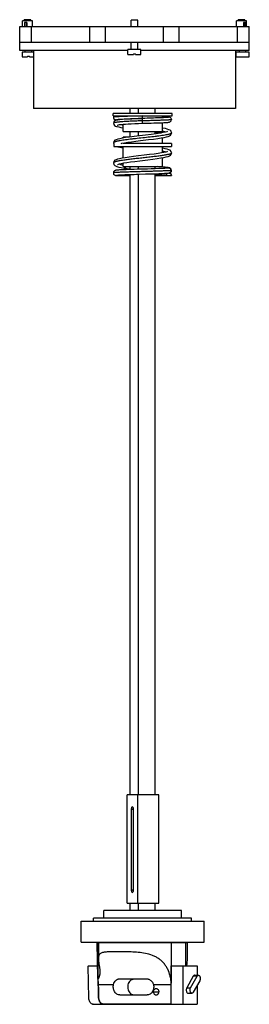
# Model space of a CAD drawing. Header units: millimetres. Extents: x 178 to 318, y 52 to 651.
import ezdxf

# ---------------------------------------------------------------- set-up
doc = ezdxf.new("R2010")
doc.units = ezdxf.units.MM
doc.header["$LTSCALE"] = 45.612298
doc.layers.get('0').update_dxf_attribs({"linetype": 'CONTINUOUS'})

msp = doc.modelspace()

# ---------------------------------------------------------------- linework, layer by layer
at = {"color": 7, "linetype": 'Continuous'}
for p, q in [((179.89, 647.14), (179.89, 650.64)), ((186.09, 650.64), (179.89, 650.64)), ((180.93, 650.64), (180.93, 651.34)), ((185.05, 651.34), (180.93, 651.34)), ((181.21, 649.64), (181.21, 647.14)), ((182.54, 649.64), (181.21, 649.64)), ((182.13, 649.64), (182.13, 647.14)), ((182.54, 649.64), (182.54, 647.14)), ((185.05, 650.64), (185.05, 651.34)), ((186.09, 647.14), (186.09, 650.64)), ((246.24, 647.14), (246.24, 651.14)), ((250.24, 651.14), (246.24, 651.14)), ((250.24, 647.14), (250.24, 651.14)), ((310.39, 647.14), (310.39, 650.64)), ((316.59, 650.64), (310.39, 650.64)), ((311.43, 650.64), (311.43, 651.34)), ((315.55, 651.34), (311.43, 651.34)), ((314.57, 649.64), (314.57, 647.14)), ((316.09, 649.64), (314.57, 649.64)), ((315.49, 649.64), (315.49, 647.14)), ((315.55, 650.64), (315.55, 651.34)), ((316.09, 649.64), (316.09, 647.14)), ((316.59, 647.14), (316.59, 650.64)), ((178.26, 632.64), (178.26, 647.14)), ((178.26, 647.14), (318.21, 647.14)), ((185.49, 637.64), (185.49, 647.14)), ((220.99, 637.64), (220.99, 647.14)), ((230.49, 637.64), (230.49, 647.14)), ((265.99, 637.64), (265.99, 647.14)), ((275.49, 637.64), (275.49, 647.14)), ((310.98, 637.64), (310.98, 647.14)), ((318.21, 632.64), (318.21, 647.14)), ((178.26, 637.64), (318.21, 637.64)), ((246.24, 633.14), (246.24, 637.64)), ((250.24, 633.14), (250.24, 637.64)), ((244.27, 632.64), (178.26, 632.64)), ((179.73, 631.64), (179.73, 628.64)), ((186.74, 631.64), (179.73, 631.64)), ((181.65, 631.64), (181.65, 632.64)), ((185.65, 631.64), (185.65, 632.64)), ((186.74, 632.64), (186.74, 597.24)), ((244.27, 630.14), (244.27, 633.14)), ((252.13, 633.14), (244.27, 633.14)), ((244.27, 630.14), (247.53, 630.14)), ((247.53, 630.64), (247.53, 630.14)), ((247.53, 630.64), (248.83, 630.64)), ((248.83, 630.14), (248.83, 630.64)), ((248.83, 630.14), (252.13, 630.14)), ((252.12, 630.14), (252.12, 633.14)), ((318.21, 632.64), (252.12, 632.64)), ((309.74, 632.64), (309.74, 597.24)), ((310.23, 628.64), (310.23, 631.64)), ((318.08, 631.64), (310.23, 631.64)), ((312.15, 631.64), (312.15, 632.64)), ((316.15, 631.64), (316.15, 632.64)), ((318.08, 628.64), (318.08, 631.64)), ((179.73, 628.64), (182.99, 628.64)), ((182.99, 629.14), (182.99, 628.64)), ((182.99, 629.14), (184.29, 629.14)), ((184.29, 628.64), (184.29, 629.14)), ((184.29, 628.64), (186.74, 628.64)), ((310.23, 628.64), (318.08, 628.64)), ((309.74, 597.24), (186.74, 597.24)), ((235.24, 592.74), (235.24, 594.24)), ((271.24, 594.24), (235.24, 594.24)), ((245.63, 594.24), (245.63, 597.24)), ((250.75, 594.24), (250.75, 597.24)), ((260.84, 594.24), (260.84, 597.24)), ((271.24, 592.74), (271.24, 594.24)), ((235.24, 592.74), (271.24, 592.74)), ((235.54, 592.74), (235.35, 591.99)), ((235.35, 588.27), (235.35, 588.27)), ((241.24, 590.65), (241.24, 590.85)), ((241.24, 583.24), (241.24, 587.65)), ((253.1, 592.74), (253.07, 592.74)), ((253.1, 591.24), (253.1, 592.74)), ((253.1, 589.74), (253.1, 591.24)), ((253.1, 588.24), (253.1, 589.74)), ((265.24, 591.65), (265.24, 592.74)), ((265.54, 592.33), (265.24, 592.34)), ((265.24, 583.24), (265.24, 588.65)), ((241.24, 583.24), (265.24, 583.24)), ((245.63, 579.93), (245.63, 583.24)), ((250.75, 580.58), (250.75, 583.24)), ((260.84, 581.83), (260.84, 583.24)), ((270.78, 581.95), (270.85, 582.41)), ((270.85, 582.41), (270.84, 582.41)), ((270.85, 582.41), (270.85, 582.41)), ((270.85, 582.41), (270.85, 582.41)), ((235.35, 576.31), (235.35, 576.31)), ((235.35, 576.31), (235.35, 576.31)), ((235.35, 576.31), (235.35, 576.31)), ((235.35, 576.31), (235.63, 575.36)), ((235.74, 576.04), (235.74, 574.04)), ((240.15, 576.04), (240.54, 576.13)), ((242.81, 579.53), (240.81, 579.21)), ((241.24, 579.28), (241.24, 579.84)), ((244.97, 579.84), (241.24, 579.84)), ((241.24, 576.04), (241.24, 576.25)), ((270.74, 576.04), (241.24, 576.04)), ((265.24, 576.04), (265.24, 579.49)), ((270.74, 576.04), (270.74, 574.04)), ((235.63, 575.36), (235.74, 575.25)), ((235.74, 574.04), (270.74, 574.04)), ((241.03, 573.37), (241.24, 573.34)), ((241.24, 567.08), (241.24, 574.04)), ((265.44, 573.1), (265.09, 573.15)), ((265.24, 570.32), (265.24, 574.04)), ((270.78, 569.76), (270.84, 570.21)), ((270.84, 570.21), (270.84, 570.21)), ((235.35, 564.11), (235.35, 564.11)), ((241.24, 561.94), (241.24, 564.05)), ((265.24, 561.94), (265.24, 567.29)), ((241.24, 561.94), (265.24, 561.94)), ((241.98, 561.01), (241.98, 561.01)), ((245.63, 560.1), (245.63, 561.94)), ((250.75, 560.26), (250.75, 561.94)), ((260.84, 560.57), (260.84, 561.94)), ((260.84, 179.44), (260.84, 557.57)), ((268.86, 560.98), (268.86, 560.98)), ((269.38, 558.03), (269.38, 558.03)), ((270.85, 559.59), (270.6, 559.5)), ((270.85, 559.59), (270.85, 559.59)), ((236.96, 556.5), (245.63, 556.5)), ((245.63, 179.44), (245.63, 557.11)), ((250.75, 179.44), (250.75, 557.26)), ((260.84, 556.5), (270.84, 556.5)), ((270.84, 556.5), (270.84, 556.58)), ((263, 179.44), (243.71, 179.44)), ((243.71, 113.44), (243.71, 179.44)), ((250.21, 113.44), (250.21, 179.44)), ((263, 113.44), (263, 179.44)), ((247.64, 170.49), (246.28, 170.49)), ((246.28, 170.49), (246.28, 121.49)), ((247.64, 121.49), (247.64, 170.49)), ((246.28, 121.49), (247.64, 121.49)), ((276.91, 108.84), (229.47, 108.84)), ((229.47, 104.34), (229.47, 108.84)), ((243.71, 113.44), (263, 113.44)), ((245.63, 108.84), (245.63, 113.44)), ((250.75, 108.84), (250.75, 113.44)), ((260.84, 108.84), (260.84, 113.44)), ((276.91, 104.34), (276.91, 108.84)), ((215.76, 102.34), (290.61, 102.34)), ((215.76, 89.64), (215.76, 102.34)), ((283.04, 104.34), (223.34, 104.34)), ((223.34, 102.34), (223.34, 104.34)), ((283.04, 102.34), (283.04, 104.34)), ((290.61, 89.64), (290.61, 102.34)), ((215.76, 89.64), (290.61, 89.64)), ((280.5, 89.24), (225.41, 89.24)), ((225.85, 67.79), (225.41, 89.24)), ((226.05, 67.37), (226.05, 89.24)), ((226.3, 89.24), (226.3, 79.65)), ((227.84, 89.64), (227.84, 89.24)), ((270.59, 89.24), (270.59, 64.74)), ((278.54, 89.64), (278.54, 89.24)), ((279.45, 75.22), (279.44, 89.24)), ((280.5, 79.46), (280.5, 89.24)), ((219.9, 75.22), (225.7, 75.22)), ((219.9, 75.22), (219.9, 74.94)), ((219.91, 74.94), (219.9, 74.94)), ((220.34, 55.61), (219.91, 74.94)), ((227.16, 72.28), (227.17, 71.8)), ((270.61, 75.22), (286.52, 75.22)), ((270.61, 63.95), (270.61, 75.22)), ((277.69, 75.22), (277.69, 51.92)), ((286.52, 75.22), (286.52, 69.52)), ((255.69, 67.29), (255.77, 67.29)), ((284.07, 68.94), (280.1, 61.94)), ((282.41, 61.94), (286.37, 68.94)), ((287.98, 66.11), (284.01, 59.11)), ((286.37, 68.94), (284.07, 68.94)), ((284.87, 69.52), (287.17, 69.52)), ((226.13, 65.07), (226.13, 65.1)), ((226.13, 65.07), (226.13, 65.1)), ((226.18, 63.95), (235.48, 63.95)), ((259.73, 63.95), (270.6, 63.95)), ((270.61, 51.92), (270.61, 63.95)), ((280.1, 61.94), (282.41, 61.94)), ((286.52, 63.54), (286.52, 51.92)), ((239.38, 57.5), (255.86, 57.5)), ((259.85, 59.45), (263.06, 59.45)), ((280.9, 58.52), (283.21, 58.52)), ((222.6, 51.92), (229.22, 51.92)), ((222.96, 51.82), (286.46, 51.82)), ((270.61, 51.92), (229.58, 51.92)), ((229.63, 51.82), (229.62, 51.82)), ((270.61, 51.92), (277.69, 51.92))]:
    msp.add_line(p, q, dxfattribs=at)
for points in [[(235.35, 591.99), (235.39, 591.65), (235.74, 590.98), (236.21, 590.62), (236.53, 590.5), (236.78, 590.44), (237.03, 590.4), (237.32, 590.37), (237.66, 590.34), (238.08, 590.3), (238.14, 590.3)], [(253.1, 591.24), (250.54, 591.16), (248.05, 591.06), (245.77, 590.96), (243.74, 590.84), (241.97, 590.72), (240.46, 590.59), (239.2, 590.45), (238.18, 590.31), (237.38, 590.15), (236.73, 589.97), (236.12, 589.67), (235.55, 589.05), (235.35, 588.27)], [(235.35, 588.27), (235.55, 587.48), (236.09, 586.87), (236.67, 586.56), (237.31, 586.33), (237.7, 586.23), (238.63, 586.01), (239.83, 585.77), (241.24, 585.53)], [(237.32, 590.59), (237.34, 590.6), (237.47, 590.62), (237.69, 590.64), (238, 590.67), (238.4, 590.7), (238.9, 590.74), (239.5, 590.77), (240.21, 590.81), (241.02, 590.84), (241.95, 590.88), (242.99, 590.92), (244.13, 590.96), (245.37, 591.01), (246.71, 591.05), (248.14, 591.1), (249.68, 591.14), (251.37, 591.19), (253.1, 591.24)], [(237.74, 587.15), (237.73, 587.15), (237.96, 587.21), (238.44, 587.32), (239.17, 587.43), (240.14, 587.55), (241.34, 587.66), (242.77, 587.77), (244.42, 587.88), (246.3, 587.98), (248.41, 588.08), (250.71, 588.17), (253.1, 588.24)], [(268.88, 591.89), (268.85, 591.89), (268.74, 591.87), (268.56, 591.85), (268.31, 591.83), (268, 591.8), (267.61, 591.77), (267.14, 591.74), (266.6, 591.71), (266.29, 591.7), (265.62, 591.66), (264.87, 591.63), (264.03, 591.6), (263.11, 591.56), (262.11, 591.52), (261.02, 591.49), (259.85, 591.45), (258.6, 591.41), (257.29, 591.37), (255.91, 591.33), (254.48, 591.28), (253.1, 591.24)], [(253.1, 588.24), (254.89, 588.3), (256.7, 588.35), (258.41, 588.4), (260.02, 588.45), (261.5, 588.5), (262.84, 588.55), (264.06, 588.6), (265.13, 588.64), (266.07, 588.68), (266.88, 588.73), (267.56, 588.77), (268.13, 588.8), (268.59, 588.84), (268.96, 588.88), (269.26, 588.92), (269.52, 588.97), (269.81, 589.05), (270.23, 589.27), (270.66, 589.78), (270.85, 590.49)], [(270.85, 590.49), (270.81, 590.83), (270.46, 591.51), (269.99, 591.86), (269.66, 591.99), (269.42, 592.04), (269.16, 592.08), (268.88, 592.12), (268.53, 592.15), (268.12, 592.18), (267.62, 592.22), (267.03, 592.25), (266.33, 592.29), (265.54, 592.33)], [(268.25, 583.3), (267.91, 583.15), (267.05, 582.9), (265.69, 582.6), (263.82, 582.27), (261.42, 581.91), (258.44, 581.51), (254.89, 581.07), (251.2, 580.63), (247.96, 580.24), (245.2, 579.88), (242.81, 579.53)], [(261.33, 582.92), (263.26, 582.64), (264.11, 582.51), (264.63, 582.41)], [(264.54, 579.37), (266.28, 579.68), (267.66, 579.98), (268.72, 580.28), (269.54, 580.61), (270.24, 581.07), (270.78, 581.95)], [(270.85, 582.41), (270.56, 583.37), (269.9, 584.01), (269.16, 584.38), (268.24, 584.69), (267.03, 584.99), (265.47, 585.29), (265.24, 585.33)], [(240.81, 579.21), (239.22, 578.9), (237.99, 578.6), (237.05, 578.29), (236.3, 577.91), (235.64, 577.27), (235.35, 576.31)], [(240.54, 576.13), (242.14, 576.41), (244.1, 576.72), (246.38, 577.03), (248.99, 577.36), (251.93, 577.72), (253.52, 577.91), (256.76, 578.3), (259.77, 578.68), (262.39, 579.04), (264.54, 579.37)], [(268.25, 571.1), (268, 570.98), (267.3, 570.76), (266.2, 570.5), (264.68, 570.21), (262.7, 569.89), (260.27, 569.55), (257.42, 569.18), (254.17, 568.79), (250.64, 568.36), (247.57, 567.99), (244.92, 567.64), (242.6, 567.3), (240.68, 566.98), (239.14, 566.68), (237.96, 566.39), (237.04, 566.08), (236.3, 565.71), (235.64, 565.07), (235.35, 564.11)], [(237.92, 574.04), (238, 574.02), (239.31, 573.7), (241.03, 573.37)], [(237.94, 563.22), (237.99, 563.25), (238.39, 563.4), (239.15, 563.62), (240.27, 563.87), (241.76, 564.15), (243.63, 564.45), (245.84, 564.76), (248.44, 565.09), (251.49, 565.47), (253.12, 565.66), (256.36, 566.05), (259.38, 566.43), (262.05, 566.79), (264.29, 567.13), (266.11, 567.45), (267.56, 567.75), (268.66, 568.06), (269.51, 568.39), (270.24, 568.87), (270.78, 569.76)], [(270.84, 570.21), (270.55, 571.17), (269.89, 571.81), (269.14, 572.19), (268.21, 572.49), (267.01, 572.79), (265.44, 573.1)], [(235.35, 564.11), (235.59, 563.22), (236.26, 562.53), (237.05, 562.13), (237.53, 561.96), (238.7, 561.64), (240.21, 561.32), (241.98, 561.01)], [(268.86, 560.98), (268.16, 560.9), (266.81, 560.81), (265.05, 560.73), (263.01, 560.65), (260.79, 560.57), (258.47, 560.49), (256.15, 560.42), (253.9, 560.36), (251.79, 560.29), (249.87, 560.24), (248.12, 560.18), (246.51, 560.13), (245.01, 560.08), (243.64, 560.04), (243.01, 560.01), (241.84, 559.97), (240.81, 559.92), (239.92, 559.88), (239.15, 559.84), (238.51, 559.8), (237.98, 559.77), (237.54, 559.73), (237.2, 559.69), (236.91, 559.66), (236.66, 559.61), (236.38, 559.53), (235.97, 559.31), (235.53, 558.8), (235.35, 558.08)], [(235.35, 558.08), (235.53, 557.37), (235.97, 556.86), (236.39, 556.64), (236.67, 556.56), (236.92, 556.51), (236.96, 556.5)], [(241.98, 561.01), (243.82, 560.74), (245.63, 560.51)], [(251.16, 557.28), (254.93, 557.39), (256.98, 557.45), (259.06, 557.51), (261.13, 557.58), (263.11, 557.65), (264.95, 557.72), (266.6, 557.8), (267.97, 557.88)], [(264.81, 561.71), (263.52, 561.82), (262.09, 561.94)], [(270.85, 559.59), (270.68, 560.28), (270.21, 560.83), (269.79, 561.06), (269.48, 561.15), (269.16, 561.22), (268.77, 561.28), (268.28, 561.35), (267.65, 561.43), (266.87, 561.51), (265.92, 561.6), (264.81, 561.71)], [(267.97, 557.88), (269, 557.97), (269.38, 558.03)], [(269.38, 558.03), (269.65, 558.09), (270.03, 558.24), (270.27, 558.4), (270.69, 558.91), (270.85, 559.59)], [(270.84, 556.58), (270.67, 557.3), (270.22, 557.81), (269.8, 558.03), (269.63, 558.08)], [(237.32, 556.68), (237.32, 556.68), (237.4, 556.7), (237.57, 556.72), (237.82, 556.74), (238.16, 556.77), (238.6, 556.8), (239.13, 556.84), (239.76, 556.87), (240.5, 556.91), (241.35, 556.95), (242.31, 556.99), (243.38, 557.03), (243.96, 557.05), (245.19, 557.09), (246.52, 557.13), (247.95, 557.18), (249.49, 557.23), (251.16, 557.28)], [(225.87, 67.5), (225.98, 66.57), (226.09, 65.1)]]:
    msp.add_lwpolyline(points, dxfattribs=at)
for centre, radius, start, end in [((259.74, 559.8), 24.41, 76.45934, 76.64094), ((269.12, 556.52), 1.48, 80.66653, 88.88306), ((233.22, 56.52), 13.01, 123.43856, 124.01572), ((191.28, 63.13), 34.91, 3.22499, 6.85157), ((248.55, 1361.07), 1293.78, 269.58531, 270.00454), ((248.63, 1364.63), 1297.34, 270.00098, 270.312), ((191.03, 63.12), 35.16, 1.35637, 3.18466), ((226.26, 61.44), 2.51, 91.79781, 92.40849), ((226.45, 53), 2.71, 91.83656, 92.22779), ((229.75, 51.92), 0.173, 179.96262, 188.10496)]:
    msp.add_arc(centre, radius, start, end, dxfattribs=at)
for points, knots in [([(241.13, 592.39), (240.7, 592.37), (239.89, 592.34), (238.74, 592.29), (237.75, 592.25), (237.02, 592.2), (236.52, 592.17), (236.22, 592.14), (235.96, 592.12), (235.75, 592.1), (235.58, 592.07), (235.46, 592.05), (235.39, 592.03), (235.35, 592.01), (235.35, 591.99)], [0, 0, 0, 0, 0.222676, 0.420949, 0.592675, 0.735752, 0.796051, 0.848706, 0.893611, 0.930665, 0.95978, 0.980896, 0.994052, 1, 1, 1, 1]), ([(253.1, 589.74), (251.94, 589.71), (249.68, 589.64), (246.39, 589.52), (243.36, 589.37), (241.05, 589.23), (239.42, 589.1), (238.39, 589), (237.49, 588.89), (236.75, 588.79), (236.16, 588.67), (235.77, 588.57), (235.55, 588.47), (235.44, 588.41), (235.37, 588.34), (235.35, 588.29), (235.35, 588.27)], [0, 0, 0, 0, 0.193215, 0.379046, 0.55042, 0.700747, 0.766234, 0.824387, 0.874694, 0.916742, 0.950154, 0.97476, 0.983819, 0.990821, 0.996006, 1, 1, 1, 1]), ([(239.93, 587.54), (240.02, 587.52), (240.45, 587.42), (240.88, 587.32), (241.21, 587.26)], [0, 0, 0, 0, 0.225335, 1, 1, 1, 1]), ([(253.07, 592.74), (250.94, 592.69), (246.96, 592.58), (242.98, 592.46), (241.13, 592.39)], [0, 0, 0, 0, 0.536194, 1, 1, 1, 1]), ([(270.85, 590.49), (270.85, 590.48), (270.81, 590.46), (270.75, 590.44), (270.64, 590.42), (270.49, 590.4), (270.3, 590.37), (270.06, 590.35), (269.79, 590.33), (269.35, 590.29), (268.7, 590.25), (267.8, 590.21), (266.77, 590.16), (265.6, 590.12), (264.32, 590.07), (262.92, 590.02), (261.43, 589.98), (259.3, 589.91), (256.51, 589.84), (254.25, 589.77), (253.1, 589.74)], [0, 0, 0, 0, 0.00179, 0.005658, 0.011845, 0.020371, 0.031221, 0.044371, 0.059796, 0.077466, 0.119422, 0.169898, 0.228335, 0.294141, 0.366724, 0.445446, 0.529503, 0.618054, 0.805271, 1, 1, 1, 1]), ([(270.85, 582.41), (270.84, 582.36), (270.82, 582.28), (270.74, 582.2), (270.63, 582.1), (270.44, 581.98), (270.13, 581.85), (269.75, 581.72), (269.28, 581.59), (268.74, 581.45), (267.87, 581.26), (266.6, 581.03), (264.89, 580.77), (262.95, 580.5), (261.59, 580.33), (260.87, 580.24)], [0, 0, 0, 0, 0.013779, 0.022183, 0.032015, 0.056609, 0.088376, 0.127599, 0.174358, 0.228509, 0.28981, 0.43278, 0.600973, 0.7913, 1, 1, 1, 1]), ([(265.45, 583.53), (265.82, 583.44), (266.33, 583.31), (266.95, 583.09), (267.21, 582.99), (267.32, 582.93)], [0, 0, 0, 0, 0.57819, 0.808785, 1, 1, 1, 1]), ([(260.87, 580.24), (259.46, 580.07), (256.56, 579.74), (252.18, 579.26), (248.53, 578.86), (245.71, 578.53), (243.74, 578.28), (241.93, 578.04), (240.29, 577.8), (238.86, 577.56), (237.81, 577.35), (237.08, 577.18), (236.63, 577.06), (236.25, 576.94), (235.93, 576.81), (235.68, 576.69), (235.5, 576.57), (235.38, 576.45), (235.35, 576.35), (235.35, 576.31)], [0, 0, 0, 0, 0.164153, 0.336885, 0.507372, 0.588394, 0.664863, 0.735634, 0.799592, 0.855692, 0.903177, 0.923487, 0.941411, 0.956886, 0.969898, 0.980495, 0.988793, 0.995069, 1, 1, 1, 1]), ([(270.84, 570.21), (270.84, 570.18), (270.83, 570.11), (270.76, 570.01), (270.65, 569.92), (270.5, 569.82), (270.32, 569.73), (269.99, 569.6), (269.48, 569.44), (268.76, 569.25), (267.89, 569.07), (266.88, 568.88), (265.75, 568.7), (264.49, 568.51), (262.62, 568.25), (260.08, 567.94), (256.86, 567.57), (253.5, 567.2), (250.12, 566.83), (246.86, 566.47), (243.83, 566.1), (241.14, 565.73), (239.16, 565.42), (237.83, 565.15), (237.03, 564.97), (236.39, 564.79), (235.95, 564.63), (235.68, 564.49), (235.51, 564.38), (235.4, 564.28), (235.37, 564.2)], [0, 0, 0, 0, 0.002653, 0.00576, 0.009619, 0.014387, 0.020137, 0.026898, 0.043474, 0.064088, 0.088641, 0.116971, 0.148806, 0.183849, 0.2218, 0.305087, 0.395566, 0.489946, 0.58475, 0.676462, 0.761757, 0.837455, 0.900884, 0.927273, 0.94978, 0.968284, 0.982722, 0.988427, 0.993154, 1, 1, 1, 1]), ([(265.24, 571.38), (265.64, 571.29), (266.2, 571.15), (266.88, 570.92), (267.16, 570.81), (267.28, 570.75)], [0, 0, 0, 0, 0.578084, 0.808983, 1, 1, 1, 1]), ([(235.37, 564.2), (235.36, 564.19), (235.35, 564.16), (235.35, 564.13), (235.35, 564.11)], [0, 0, 0, 0, 0.25981, 1, 1, 1, 1]), ([(238.89, 563.58), (239.02, 563.52), (239.32, 563.39), (240.06, 563.15), (240.67, 563), (241.11, 562.9)], [0, 0, 0, 0, 0.187503, 0.417376, 1, 1, 1, 1]), ([(270.6, 559.5), (270.49, 559.48), (270.21, 559.45), (269.71, 559.41), (269.07, 559.37), (267.95, 559.3), (266.24, 559.23), (263.87, 559.14), (261.12, 559.06), (258.1, 558.97), (254.9, 558.88), (251.64, 558.79), (248.43, 558.71), (245.84, 558.63), (243.88, 558.57), (242.51, 558.53), (241.24, 558.48), (240.07, 558.44), (239.02, 558.4), (238.08, 558.35), (237.28, 558.31), (236.61, 558.27), (236.14, 558.23), (235.83, 558.2), (235.66, 558.17), (235.53, 558.15), (235.43, 558.13), (235.38, 558.11), (235.35, 558.09), (235.35, 558.08)], [0, 0, 0, 0, 0.009931, 0.024013, 0.042158, 0.064252, 0.119387, 0.187475, 0.266247, 0.352913, 0.444548, 0.537959, 0.629924, 0.717307, 0.758311, 0.797041, 0.833185, 0.866438, 0.896493, 0.923064, 0.945957, 0.964996, 0.980011, 0.985956, 0.990841, 0.994663, 0.997432, 0.99917, 1, 1, 1, 1]), ([(243.03, 561.93), (242.99, 561.79), (242.89, 561.52), (242.64, 561.21), (242.32, 561.01), (242.09, 561), (241.98, 561.01)], [0, 0, 0, 0, 0.292362, 0.55398, 0.784871, 1, 1, 1, 1]), ([(267.64, 556.5), (267.64, 556.67), (267.7, 557.01), (267.9, 557.38), (268.13, 557.63), (268.39, 557.83), (268.63, 557.93), (268.79, 557.97)], [0, 0, 0, 0, 0.251149, 0.501541, 0.626767, 0.751796, 1, 1, 1, 1]), ([(270.6, 559.5), (270.6, 559.72), (270.53, 560.05), (270.31, 560.43), (270.01, 560.74), (269.52, 561), (269.07, 561.02), (268.86, 560.98)], [0, 0, 0, 0, 0.251398, 0.377388, 0.503049, 0.75184, 1, 1, 1, 1]), ([(269.36, 557.98), (269.53, 557.96), (269.87, 557.83), (270.27, 557.49), (270.54, 557.03), (270.6, 556.68), (270.6, 556.5)], [0, 0, 0, 0, 0.248346, 0.497939, 0.748541, 1, 1, 1, 1]), ([(269.38, 558.03), (269.55, 558.06), (269.88, 558.18), (270.28, 558.52), (270.54, 558.98), (270.6, 559.33), (270.6, 559.5)], [0, 0, 0, 0, 0.248361, 0.497959, 0.74856, 1, 1, 1, 1]), ([(260.85, 557.07), (261.7, 557.04), (262.91, 556.99), (264.44, 556.91), (265.39, 556.86), (266.2, 556.81), (266.84, 556.76), (267.33, 556.71), (267.6, 556.67), (267.7, 556.65)], [0, 0, 0, 0, 0.37039, 0.529749, 0.669352, 0.787337, 0.88234, 0.953488, 1, 1, 1, 1]), ([(270.84, 556.57), (270.84, 556.57), (270.81, 556.55), (270.76, 556.54), (270.69, 556.52), (270.63, 556.51), (270.6, 556.5)], [0, 0, 0, 0, 0.116668, 0.318701, 0.612587, 1, 1, 1, 1]), ([(246.96, 171.99), (246.74, 171.99), (246.45, 171.59), (246.31, 171.05), (246.28, 170.69), (246.28, 170.49)], [0, 0, 0, 0, 0.374829, 0.667957, 1, 1, 1, 1]), ([(247.64, 170.49), (247.64, 170.69), (247.6, 171.05), (247.46, 171.59), (247.17, 171.99), (246.96, 171.99)], [0, 0, 0, 0, 0.332047, 0.625145, 1, 1, 1, 1]), ([(246.28, 121.49), (246.28, 121.3), (246.31, 120.93), (246.45, 120.4), (246.74, 119.99), (246.96, 119.99)], [0, 0, 0, 0, 0.332047, 0.625145, 1, 1, 1, 1]), ([(246.96, 119.99), (247.17, 119.99), (247.46, 120.4), (247.6, 120.93), (247.64, 121.3), (247.64, 121.49)], [0, 0, 0, 0, 0.374829, 0.667957, 1, 1, 1, 1]), ([(270.59, 64.74), (270.55, 65.48), (270.41, 66.96), (269.84, 69.84), (268.87, 72.6), (267.45, 75.1), (266.18, 76.81), (264.69, 78.33), (263, 79.63), (261.15, 80.73), (258.48, 81.91), (254.91, 82.88), (250.53, 83.48), (246.19, 83.72), (242.04, 83.79), (238.2, 83.8), (235.23, 83.79), (233.09, 83.76), (231.68, 83.71), (230.42, 83.62), (229.32, 83.47), (228.37, 83.23), (227.58, 82.86), (226.96, 82.33), (226.55, 81.6), (226.33, 80.68), (226.3, 80.01), (226.3, 79.65)], [0, 0, 0, 0, 0.038991, 0.07777, 0.153936, 0.191381, 0.228505, 0.265533, 0.302717, 0.340277, 0.378327, 0.455672, 0.533659, 0.610322, 0.683607, 0.751576, 0.812335, 0.83944, 0.864119, 0.88623, 0.905704, 0.922628, 0.937403, 0.950978, 0.964901, 0.980846, 1, 1, 1, 1]), ([(226.3, 79.65), (226.3, 79.15), (226.37, 78.07), (226.58, 76.34), (226.87, 74.39), (227.06, 73.01), (227.16, 72.28)], [0, 0, 0, 0, 0.20005, 0.436339, 0.704982, 1, 1, 1, 1]), ([(280.15, 75.32), (280.24, 76.07), (280.4, 77.45), (280.5, 78.83), (280.5, 79.46)], [0, 0, 0, 0, 0.545995, 1, 1, 1, 1]), ([(225.87, 67.5), (225.88, 67.46), (225.88, 67.41), (225.9, 67.36), (225.9, 67.33), (225.91, 67.32), (225.92, 67.31), (225.93, 67.3), (225.94, 67.3), (225.94, 67.3)], [0, 0, 0, 0, 0.51819, 0.646412, 0.773033, 0.835091, 0.89516, 0.950297, 1, 1, 1, 1]), ([(227.17, 71.8), (227.17, 71.41), (227.14, 70.83), (227.04, 70.05), (226.94, 69.47), (226.81, 68.9), (226.64, 68.34), (226.45, 67.89), (226.25, 67.56), (226.12, 67.42), (226.05, 67.37)], [0, 0, 0, 0, 0.249907, 0.375746, 0.502061, 0.628644, 0.75503, 0.880027, 0.941126, 1, 1, 1, 1]), ([(235.48, 63.95), (235.61, 64.43), (235.95, 65.32), (236.66, 66.27), (237.37, 66.82), (237.94, 67.11), (238.55, 67.28), (238.97, 67.32), (239.18, 67.32)], [0, 0, 0, 0, 0.274066, 0.528012, 0.648479, 0.766116, 0.882674, 1, 1, 1, 1]), ([(245.57, 66.18), (245.24, 65.85), (244.67, 65.07), (244.19, 63.68), (244.06, 62.19), (244.31, 60.71), (244.91, 59.39), (245.81, 58.34), (246.95, 57.65), (247.8, 57.5), (248.21, 57.5)], [0, 0, 0, 0, 0.124622, 0.255349, 0.389232, 0.522419, 0.65129, 0.773494, 0.888903, 1, 1, 1, 1]), ([(245.57, 66.18), (245.92, 66.52), (246.53, 66.94), (247.44, 67.24), (247.9, 67.31), (248.13, 67.32)], [0, 0, 0, 0, 0.514086, 0.760516, 1, 1, 1, 1]), ([(255.69, 67.31), (255.91, 67.31), (256.34, 67.27), (256.98, 67.1), (257.6, 66.81), (258.38, 66.27), (259.2, 65.35), (259.6, 64.43), (259.73, 63.95)], [0, 0, 0, 0, 0.114333, 0.231584, 0.352287, 0.476503, 0.733531, 1, 1, 1, 1]), ([(284.87, 69.52), (284.79, 69.52), (284.64, 69.49), (284.42, 69.37), (284.22, 69.18), (284.12, 69.02), (284.07, 68.94)], [0, 0, 0, 0, 0.216348, 0.448787, 0.708634, 1, 1, 1, 1]), ([(286.37, 68.94), (286.42, 69.02), (286.53, 69.18), (286.73, 69.37), (286.94, 69.49), (287.1, 69.52), (287.17, 69.52)], [0, 0, 0, 0, 0.291366, 0.551213, 0.783652, 1, 1, 1, 1]), ([(287.17, 69.52), (287.25, 69.52), (287.41, 69.49), (287.62, 69.37), (287.82, 69.18), (288.06, 68.83), (288.25, 68.27), (288.31, 67.78), (288.31, 67.52)], [0, 0, 0, 0, 0.089697, 0.18609, 0.293762, 0.414604, 0.691992, 1, 1, 1, 1]), ([(288.31, 67.52), (288.31, 67.27), (288.25, 66.78), (288.09, 66.31), (287.98, 66.11)], [0, 0, 0, 0, 0.526113, 1, 1, 1, 1]), ([(226.15, 63.95), (226.19, 62.58), (226.25, 59.83), (226.31, 57.08), (226.34, 55.71)], [0, 0, 0, 0, 0.499994, 1, 1, 1, 1]), ([(239.38, 57.5), (239.06, 57.5), (238.41, 57.59), (237.49, 58), (236.69, 58.65), (235.8, 59.82), (235.19, 61.65), (235.28, 63.21), (235.48, 63.95)], [0, 0, 0, 0, 0.111732, 0.226164, 0.345302, 0.469968, 0.731875, 1, 1, 1, 1]), ([(259.73, 63.95), (259.93, 63.21), (260.03, 61.65), (259.42, 59.82), (258.54, 58.66), (257.74, 58.01), (256.83, 57.59), (256.17, 57.5), (255.86, 57.5)], [0, 0, 0, 0, 0.268067, 0.529916, 0.654591, 0.773759, 0.888241, 1, 1, 1, 1]), ([(259.85, 59.45), (259.85, 59.7), (259.93, 60.19), (260.27, 60.84), (260.8, 61.29), (261.24, 61.4), (261.45, 61.4)], [0, 0, 0, 0, 0.271824, 0.531369, 0.7726, 1, 1, 1, 1]), ([(261.45, 61.4), (261.66, 61.4), (262.1, 61.29), (262.64, 60.84), (262.98, 60.2), (263.06, 59.7), (263.06, 59.45)], [0, 0, 0, 0, 0.227398, 0.468642, 0.72819, 1, 1, 1, 1]), ([(270.6, 63.95), (270.6, 64.08), (270.6, 64.35), (270.59, 64.61), (270.59, 64.74)], [0, 0, 0, 0, 0.500039, 1, 1, 1, 1]), ([(280.1, 61.94), (279.99, 61.74), (279.82, 61.27), (279.77, 60.78), (279.77, 60.52)], [0, 0, 0, 0, 0.473887, 1, 1, 1, 1]), ([(279.77, 60.52), (279.77, 60.27), (279.82, 59.78), (280.02, 59.21), (280.26, 58.86), (280.45, 58.67), (280.67, 58.55), (280.83, 58.52), (280.9, 58.52)], [0, 0, 0, 0, 0.308008, 0.585396, 0.706238, 0.81391, 0.910303, 1, 1, 1, 1]), ([(282.08, 60.52), (282.08, 60.78), (282.13, 61.27), (282.29, 61.74), (282.41, 61.94)], [0, 0, 0, 0, 0.526113, 1, 1, 1, 1]), ([(283.21, 58.52), (283.13, 58.52), (282.98, 58.55), (282.76, 58.67), (282.56, 58.86), (282.33, 59.21), (282.13, 59.78), (282.08, 60.27), (282.08, 60.52)], [0, 0, 0, 0, 0.089697, 0.18609, 0.293762, 0.414604, 0.691992, 1, 1, 1, 1]), ([(222.6, 51.92), (222.28, 52.05), (221.65, 52.44), (220.93, 53.32), (220.46, 54.41), (220.35, 55.2), (220.34, 55.61)], [0, 0, 0, 0, 0.230997, 0.475791, 0.733792, 1, 1, 1, 1]), ([(226.34, 55.71), (226.35, 55.25), (226.51, 54.34), (227.12, 53.14), (228.05, 52.26), (228.83, 51.97), (229.22, 51.92)], [0, 0, 0, 0, 0.270014, 0.529085, 0.771657, 1, 1, 1, 1]), ([(229.58, 51.92), (229.37, 51.92), (228.95, 51.97), (228.14, 52.26), (227.24, 52.99), (226.55, 54.25), (226.37, 55.22), (226.36, 55.71)], [0, 0, 0, 0, 0.11347, 0.228876, 0.469688, 0.728573, 1, 1, 1, 1]), ([(259.85, 59.45), (259.85, 59.19), (259.92, 58.7), (260.27, 58.05), (260.8, 57.61), (261.24, 57.5), (261.45, 57.5)], [0, 0, 0, 0, 0.271833, 0.531405, 0.772622, 1, 1, 1, 1]), ([(261.45, 57.5), (261.66, 57.5), (262.11, 57.61), (262.54, 57.97), (262.8, 58.36), (262.95, 58.7), (263.04, 59.07), (263.06, 59.32), (263.06, 59.45)], [0, 0, 0, 0, 0.226967, 0.467762, 0.595668, 0.727827, 0.86302, 1, 1, 1, 1]), ([(284.01, 59.11), (283.96, 59.02), (283.85, 58.86), (283.66, 58.67), (283.44, 58.55), (283.28, 58.52), (283.21, 58.52)], [0, 0, 0, 0, 0.291366, 0.551213, 0.783652, 1, 1, 1, 1]), ([(222.96, 51.82), (222.94, 51.82), (222.91, 51.82), (222.85, 51.84), (222.74, 51.87), (222.66, 51.89), (222.6, 51.92)], [0, 0, 0, 0, 0.126062, 0.26023, 0.517712, 1, 1, 1, 1]), ([(229.47, 51.85), (229.45, 51.85), (229.41, 51.87), (229.32, 51.9), (229.26, 51.91), (229.22, 51.92)], [0, 0, 0, 0, 0.272968, 0.524874, 1, 1, 1, 1]), ([(229.62, 51.82), (229.59, 51.82), (229.54, 51.82), (229.49, 51.84), (229.47, 51.85)], [0, 0, 0, 0, 0.495142, 1, 1, 1, 1]), ([(229.64, 51.82), (229.62, 51.82), (229.59, 51.84), (229.58, 51.87), (229.58, 51.89)], [0, 0, 0, 0, 0.419459, 1, 1, 1, 1]), ([(277.74, 51.82), (277.74, 51.82), (277.71, 51.83), (277.69, 51.86), (277.69, 51.9), (277.69, 51.92)], [0, 0, 0, 0, 0.185142, 0.547384, 1, 1, 1, 1]), ([(286.52, 51.92), (286.52, 51.89), (286.52, 51.85), (286.48, 51.82), (286.46, 51.82)], [0, 0, 0, 0, 0.595051, 1, 1, 1, 1])]:
    msp.add_open_spline(points, degree=3, knots=knots, dxfattribs=at)
for points in [[(270.84, 556.58), (270.84, 556.58), (270.84, 556.58), (270.84, 556.57)], [(225.85, 67.79), (225.85, 67.69), (225.86, 67.59), (225.87, 67.5)], [(226.09, 65.1), (226.11, 64.71), (226.14, 64.33), (226.15, 63.95)], [(226.36, 55.71), (226.3, 58.46), (226.24, 61.2), (226.18, 63.95)]]:
    msp.add_open_spline(points, degree=3, dxfattribs=at)

doc.saveas('drawing.dxf')
